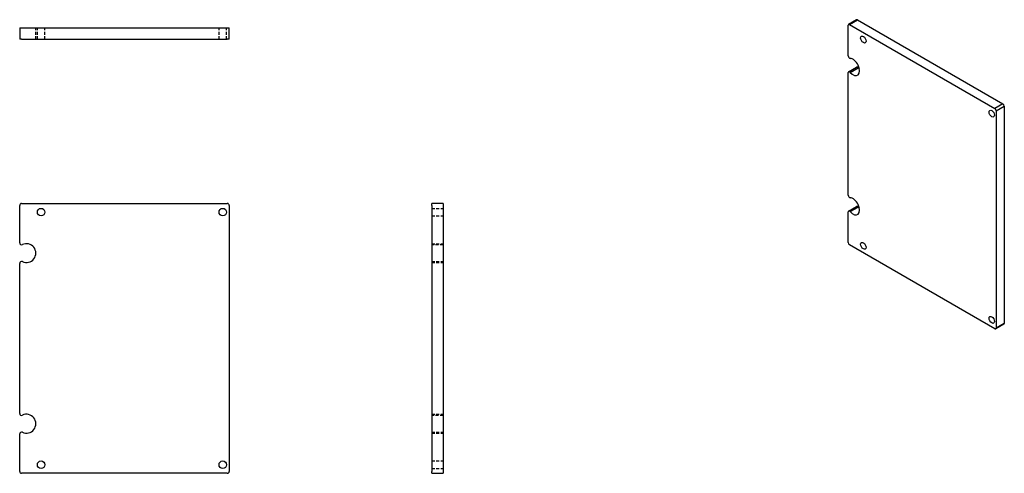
# Model space of a CAD drawing. Header units: inches. Extents: x 14.4 to 79.6, y 11.3 to 41.4.
import ezdxf

# ---------------------------------------------------------------- set-up
doc = ezdxf.new("R2010")
doc.units = ezdxf.units.IN
doc.header["$MEASUREMENT"] = 0
doc.linetypes.add('DASHED_SPACE', pattern=[0.2067, 0.1654, -0.0413])
for name, color, linetype, lineweight in [('Hidden Edges(ANSI)', 7, 'DASHED_SPACE', 25), ('Visible Edges(ANSI)', 7, 'Continuous', 25), ('Visible Tangent Edges(ANSI)', 7, 'Continuous', 25)]:
    doc.layers.add(name, color=color, linetype=linetype, lineweight=lineweight)

msp = doc.modelspace()

# ---------------------------------------------------------------- linework, layer by layer
at = {"layer": 'Hidden Edges(ANSI)', "ltscale": 1.209482}
for p, q in [((15.488, 40.058), (15.488, 40.808)), ((15.59, 40.058), (15.59, 40.808)), ((16.09, 40.058), (16.09, 40.808)), ((27.621, 40.058), (27.621, 40.808)), ((28.121, 40.058), (28.121, 40.808)), ((41.713, 28.858), (42.463, 28.858)), ((41.713, 28.358), (42.463, 28.358)), ((41.713, 26.518), (42.463, 26.518)), ((42.463, 26.447), (41.713, 26.447)), ((41.713, 25.339), (42.463, 25.339)), ((41.713, 25.268), (42.463, 25.268)), ((41.713, 15.215), (42.463, 15.215)), ((42.463, 15.144), (41.713, 15.144)), ((41.713, 14.036), (42.463, 14.036)), ((41.713, 13.965), (42.463, 13.965)), ((41.713, 12.125), (42.463, 12.125)), ((41.713, 11.625), (42.463, 11.625))]:
    msp.add_line(p, q, dxfattribs=at)
at = {"layer": 'Visible Edges(ANSI)'}
for p, q in [((69.85, 41.349), (69.319, 41.043)), ((69.912, 41.343), (79.547, 35.78)), ((14.42, 40.808), (14.545, 40.808)), ((14.42, 40.808), (14.42, 40.058)), ((14.545, 40.808), (28.17, 40.808)), ((28.17, 40.808), (28.295, 40.808)), ((28.295, 40.058), (28.295, 40.808)), ((69.294, 38.959), (69.294, 40.986)), ((69.382, 41.037), (79.016, 35.474)), ((14.545, 40.058), (14.42, 40.058)), ((14.545, 40.058), (28.17, 40.058)), ((28.295, 40.058), (28.17, 40.058)), ((69.294, 29.73), (69.294, 37.85)), ((69.319, 37.907), (69.85, 38.214)), ((79.105, 35.321), (79.105, 20.93)), ((79.635, 35.627), (79.635, 21.237)), ((14.42, 26.572), (14.42, 29.054)), ((14.545, 29.179), (28.17, 29.179)), ((28.295, 29.054), (28.295, 11.429)), ((41.713, 29.054), (41.713, 29.179)), ((42.463, 29.179), (41.713, 29.179)), ((41.713, 29.054), (41.713, 11.429)), ((42.463, 29.179), (42.463, 29.054)), ((42.463, 29.054), (42.463, 11.429)), ((69.319, 28.679), (69.85, 28.985)), ((69.294, 26.595), (69.294, 28.621)), ((79.016, 20.879), (69.382, 26.442)), ((14.42, 15.269), (14.42, 25.214)), ((79.609, 21.179), (79.079, 20.873)), ((14.42, 11.429), (14.42, 13.911)), ((28.17, 11.304), (14.545, 11.304)), ((41.713, 11.304), (41.713, 11.429)), ((41.713, 11.304), (42.463, 11.304)), ((42.463, 11.429), (42.463, 11.304))]:
    msp.add_line(p, q, dxfattribs=at)
for centre in [(15.84, 28.608), (27.871, 28.608), (15.84, 11.875), (27.871, 11.875)]:
    msp.add_circle(centre, 0.25, dxfattribs=at)
for centre, radius, start, end in [((14.545, 29.054), 0.125, 90, 180), ((28.17, 29.054), 0.125, 0, 90), ((14.545, 26.572), 0.125, 180, 295.12957), ((14.863, 25.893), 0.625, 244.87043, 115.12957), ((14.545, 25.214), 0.125, 64.87043, 180), ((14.545, 15.269), 0.125, 180, 295.12957), ((14.863, 14.59), 0.625, 244.87043, 115.12957), ((14.545, 13.911), 0.125, 64.87043, 180), ((14.545, 11.429), 0.125, 180, 270), ((28.17, 11.429), 0.125, 270, 0)]:
    msp.add_arc(centre, radius, start, end, dxfattribs=at)
for centre, major_axis, start_param, end_param in [((69.912, 41.241), (-0.062, 0.108), 5.497787, 6.283185), ((69.382, 40.935), (-0.062, 0.108), 5.497787, 7.068583), ((69.382, 38.908), (0.062, -0.108), 3.926991, 5.936381), ((69.607, 38.224), (-0.313, 0.541), 1.917601, 5.936381), ((69.382, 37.799), (-0.062, 0.108), 5.059193, 7.068583), ((69.912, 38.105), (-0.062, 0.108), 5.059193, 6.283185), ((70.137, 38.53), (0.313, -0.541), 5.059193, 5.269988), ((79.016, 35.372), (0.062, -0.108), 0.785398, 2.356194), ((79.547, 35.678), (-0.063, 0.108), 3.926991, 5.497787), ((69.382, 29.679), (0.062, -0.108), 3.926991, 5.936381), ((69.607, 28.995), (-0.313, 0.541), 1.917601, 5.936381), ((69.912, 28.876), (-0.062, 0.108), 5.059193, 6.283185), ((70.137, 29.301), (0.313, -0.541), 5.059193, 5.269988), ((69.382, 28.57), (-0.062, 0.108), 5.059193, 7.068583), ((69.382, 26.544), (-0.062, 0.108), 0.785398, 2.356194), ((79.016, 20.981), (0.062, -0.108), 5.497787, 7.068583), ((79.547, 21.288), (0.063, -0.108), 0, 0.785398)]:
    msp.add_ellipse(centre, major_axis=major_axis, ratio=0.57735, start_param=start_param, end_param=end_param, dxfattribs=at)
for centre in [(70.298, 40.041), (78.805, 35.13), (70.298, 26.379), (78.805, 21.468)]:
    msp.add_ellipse(centre, major_axis=(-0.125, 0.217), ratio=0.57735, dxfattribs=at)
at = {"layer": 'Visible Tangent Edges(ANSI)'}
for p, q in [((69.382, 41.037), (69.912, 41.343)), ((69.419, 37.87), (69.95, 38.176)), ((79.547, 35.78), (79.016, 35.474)), ((79.105, 35.321), (79.635, 35.627)), ((69.419, 28.641), (69.95, 28.947)), ((79.635, 21.237), (79.105, 20.93))]:
    msp.add_line(p, q, dxfattribs=at)

doc.saveas('drawing.dxf')
